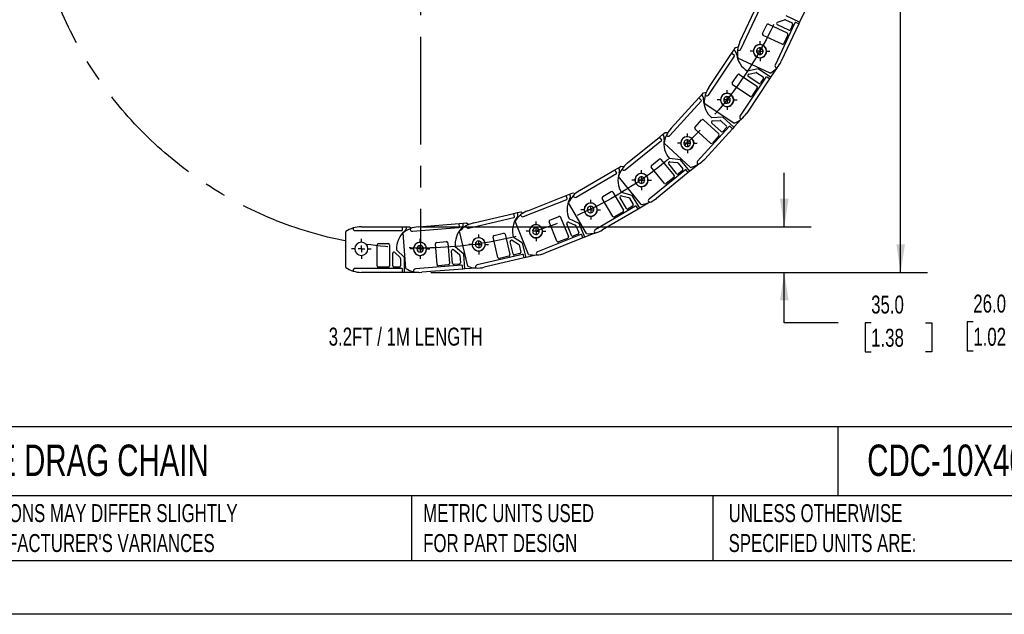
# Model space of a CAD drawing. Header units: millimetres. Extents: x 0 to 1816, y 0 to 1403.
# Tile 2 of 17: x 385 to 1140, y 0 to 456. Entities that reach past the tile are written whole.
import ezdxf

# ---------------------------------------------------------------- set-up
doc = ezdxf.new("R2010")
doc.units = ezdxf.units.MM
doc.header["$LTSCALE"] = 6.5
doc.linetypes.add('CENTERX2', pattern=[20.32, 12.7, -2.54, 2.54, -2.54])
doc.layers.add('CENTER', color=40, linetype='CENTERX2')
doc.layers.add('DIMENSIONS', color=140, linetype='Continuous', lineweight=25)
doc.layers.add('TEXT', color=140, linetype='Continuous', lineweight=25)
doc.styles.add('SLDTEXTSTYLE0', font='TXT', dxfattribs={"width": 0.7})
doc.dimstyles.new('SLDDIMSTYLE2', dxfattribs={"dimtxt": 14.027051, "dimasz": 21.463, "dimexe": 0, "dimexo": 0.0625, "dimgap": 3.506763, "dimtad": 0, "dimtih": 1, "dimtoh": 1, "dimdec": 1, "dimrnd": 1e-09, "dimzin": 12, "dimdsep": 46, "dimtxsty": 'SLDTEXTSTYLE0', "dimsah": 1, "dimcen": 0.09, "dimadec": 0, "dimazin": 3, "dimtfac": 1, "dimtdec": 1, "dimtofl": 0, "dimtmove": 0, "dimatfit": 3, "dimfxl": 0, "dimfrac": 2, "dimtolj": 1, "dimtzin": 12, "dimarcsym": 0})
doc.dimstyles.new('SLDDIMSTYLE3', dxfattribs={"dimtxt": 14.027051, "dimasz": 21.463, "dimexe": 0, "dimexo": 0.0625, "dimgap": 3.506763, "dimtad": 0, "dimtih": 1, "dimtoh": 1, "dimdec": 1, "dimrnd": 1e-09, "dimzin": 4, "dimdsep": 46, "dimtxsty": 'SLDTEXTSTYLE0', "dimsah": 1, "dimcen": 0.09, "dimadec": 0, "dimazin": 1, "dimtfac": 1, "dimtdec": 1, "dimtmove": 0, "dimatfit": 0, "dimfxl": 0, "dimfrac": 2, "dimtolj": 1, "dimtzin": 12, "dimarcsym": 0})

# ---------------------------------------------------------------- blocks, each defined once
blk = doc.blocks.new('_D_2')
at = {"layer": 'DIMENSIONS'}
for p, q in [((738.66, 860.08), (1081.12, 860.08)), ((1060.48, 860.08), (1060.48, 607.79)), ((1033.81, 582.35), (1029.1, 582.35)), ((1029.1, 582.35), (1029.1, 560.06)), ((1087.16, 582.35), (1091.87, 582.35)), ((1091.87, 582.35), (1091.87, 560.06)), ((1029.1, 560.06), (1033.81, 560.06)), ((1091.87, 560.06), (1087.16, 560.06)), ((1060.48, 262.18), (1060.48, 556.92)), ((700.43, 262.18), (1081.12, 262.18))]:
    blk.add_line(p, q, dxfattribs=at)
for points in [[(1060.48, 860.08), (1057.18, 838.62), (1063.78, 838.62)], [(1060.48, 262.18), (1063.78, 283.64), (1057.18, 283.64)]]:
    blk.add_solid(points, dxfattribs=at)
at = {"layer": 'DIMENSIONS', "char_height": 13.758, "attachment_point": 1, "style": 'SLDTEXTSTYLE0'}
for s, insert in [('597.9', (1033.81, 603.23)), ('23.54', (1033.81, 577.79))]:
    blk.add_mtext(s, dxfattribs=dict(at, insert=insert))
blk = doc.blocks.new('_D_3')
at = {"layer": 'DIMENSIONS'}
for p, q in [((971.31, 297.18), (971.31, 338.46)), ((692.43, 297.18), (991.95, 297.18)), ((700.43, 262.18), (991.95, 262.18)), ((971.31, 223.49), (971.31, 262.18)), ((1012.59, 223.49), (971.31, 223.49)), ((1037.88, 223.49), (1033.17, 223.49)), ((1033.17, 223.49), (1033.17, 201.2)), ((1079.56, 223.49), (1084.27, 223.49)), ((1084.27, 223.49), (1084.27, 201.2)), ((1033.17, 201.2), (1037.88, 201.2)), ((1084.27, 201.2), (1079.56, 201.2))]:
    blk.add_line(p, q, dxfattribs=at)
for points in [[(971.31, 297.18), (974.62, 318.64), (968.01, 318.64)], [(971.31, 262.18), (968.01, 240.72), (974.62, 240.72)]]:
    blk.add_solid(points, dxfattribs=at)
at = {"layer": 'DIMENSIONS', "char_height": 13.758, "attachment_point": 1, "style": 'SLDTEXTSTYLE0'}
for s, insert in [('35.0', (1037.88, 244.36)), ('1.38', (1037.88, 218.93))]:
    blk.add_mtext(s, dxfattribs=dict(at, insert=insert))
blk = doc.blocks.new('SW_CENTERMARKSYMBOL_14')
at = {"layer": 'CENTER', "color": 0}
for p, q in [((0, 5.08), (0, 7.59)), ((-5.08, 0), (-7.59, 0)), ((0, 0), (-2.54, 0)), ((0, 0), (0, 2.54)), ((0, 0), (0, -2.54)), ((0, 0), (2.54, 0)), ((5.08, 0), (7.59, 0)), ((0, -5.08), (0, -7.59))]:
    blk.add_line(p, q, dxfattribs=at)
blk = doc.blocks.new('SW_CENTERMARKSYMBOL_15')
at = {"layer": 'CENTER', "color": 0}
for p, q in [((0, 5.08), (0, 7.59)), ((-5.08, 0), (-7.59, 0)), ((0, 0), (-2.54, 0)), ((0, 0), (0, 2.54)), ((0, 0), (0, -2.54)), ((0, 0), (2.54, 0)), ((5.08, 0), (7.59, 0)), ((0, -5.08), (0, -7.59))]:
    blk.add_line(p, q, dxfattribs=at)
blk = doc.blocks.new('SW_CENTERMARKSYMBOL_16')
at = {"layer": 'CENTER', "color": 0}
for p, q in [((0, 5.08), (0, 7.59)), ((-5.08, 0), (-7.59, 0)), ((0, 0), (-2.54, 0)), ((0, 0), (0, 2.54)), ((0, 0), (0, -2.54)), ((0, 0), (2.54, 0)), ((5.08, 0), (7.59, 0)), ((0, -5.08), (0, -7.59))]:
    blk.add_line(p, q, dxfattribs=at)
blk = doc.blocks.new('SW_CENTERMARKSYMBOL_17')
at = {"layer": 'CENTER', "color": 0}
for p, q in [((0, 5.08), (0, 7.59)), ((-5.08, 0), (-7.59, 0)), ((0, 0), (-2.54, 0)), ((0, 0), (0, 2.54)), ((0, 0), (0, -2.54)), ((0, 0), (2.54, 0)), ((5.08, 0), (7.59, 0)), ((0, -5.08), (0, -7.59))]:
    blk.add_line(p, q, dxfattribs=at)
blk = doc.blocks.new('SW_CENTERMARKSYMBOL_18')
at = {"layer": 'CENTER', "color": 0}
for p, q in [((0, 5.08), (0, 7.59)), ((-5.08, 0), (-7.59, 0)), ((0, 0), (-2.54, 0)), ((0, 0), (0, 2.54)), ((0, 0), (0, -2.54)), ((0, 0), (2.54, 0)), ((5.08, 0), (7.59, 0)), ((0, -5.08), (0, -7.59))]:
    blk.add_line(p, q, dxfattribs=at)
blk = doc.blocks.new('SW_CENTERMARKSYMBOL_19')
at = {"layer": 'CENTER', "color": 0}
for p, q in [((0, 5.08), (0, 7.59)), ((-5.08, 0), (-7.59, 0)), ((0, 0), (-2.54, 0)), ((0, 0), (0, 2.54)), ((0, 0), (0, -2.54)), ((0, 0), (2.54, 0)), ((5.08, 0), (7.59, 0)), ((0, -5.08), (0, -7.59))]:
    blk.add_line(p, q, dxfattribs=at)
blk = doc.blocks.new('SW_CENTERMARKSYMBOL_20')
at = {"layer": 'CENTER', "color": 0}
for p, q in [((0, 5.08), (0, 7.59)), ((-5.08, 0), (-7.59, 0)), ((0, 0), (-2.54, 0)), ((0, 0), (0, 2.54)), ((0, 0), (0, -2.54)), ((0, 0), (2.54, 0)), ((5.08, 0), (7.59, 0)), ((0, -5.08), (0, -7.59))]:
    blk.add_line(p, q, dxfattribs=at)
blk = doc.blocks.new('SW_CENTERMARKSYMBOL_21')
at = {"layer": 'CENTER', "color": 0}
for p, q in [((0, 5.08), (0, 7.59)), ((-5.08, 0), (-7.59, 0)), ((0, 0), (-2.54, 0)), ((0, 0), (0, 2.54)), ((0, 0), (0, -2.54)), ((0, 0), (2.54, 0)), ((5.08, 0), (7.59, 0)), ((0, -5.08), (0, -7.59))]:
    blk.add_line(p, q, dxfattribs=at)
blk = doc.blocks.new('SW_CENTERMARKSYMBOL_22')
at = {"layer": 'CENTER', "color": 0}
for p, q in [((0, 5.08), (0, 7.59)), ((-5.08, 0), (-7.59, 0)), ((0, 0), (-2.54, 0)), ((0, 0), (0, 2.54)), ((0, 0), (0, -2.54)), ((0, 0), (2.54, 0)), ((5.08, 0), (7.59, 0)), ((0, -5.08), (0, -7.59))]:
    blk.add_line(p, q, dxfattribs=at)
blk = doc.blocks.new('SW_CENTERMARKSYMBOL_23')
at = {"layer": 'CENTER', "color": 0}
for p, q in [((0, 5.08), (0, 301.81)), ((-5.08, 0), (-301.81, 0)), ((0, 0), (-2.54, 0)), ((0, 0), (0, 2.54)), ((0, 0), (0, -2.54)), ((0, 0), (2.54, 0)), ((5.08, 0), (301.81, 0)), ((0, -5.08), (0, -301.81))]:
    blk.add_line(p, q, dxfattribs=at)
blk = doc.blocks.new('_D_6')
at = {"layer": 'DIMENSIONS'}
for p, q in [((1201.49, 291.98), (1201.49, 333.26)), ((1225.2, 291.98), (1180.85, 291.98)), ((1225.2, 265.98), (1180.85, 265.98)), ((1201.49, 224.24), (1201.49, 265.98)), ((1116.16, 224.24), (1111.45, 224.24)), ((1111.45, 224.24), (1111.45, 201.95)), ((1157.84, 224.24), (1162.55, 224.24)), ((1162.55, 224.24), (1162.55, 201.95)), ((1183.13, 224.24), (1201.49, 224.24)), ((1111.45, 201.95), (1116.16, 201.95)), ((1162.55, 201.95), (1157.84, 201.95))]:
    blk.add_line(p, q, dxfattribs=at)
for points in [[(1201.49, 291.98), (1204.79, 313.44), (1198.18, 313.44)], [(1201.49, 265.98), (1198.18, 244.52), (1204.79, 244.52)]]:
    blk.add_solid(points, dxfattribs=at)
at = {"layer": 'DIMENSIONS', "char_height": 13.758, "attachment_point": 1, "style": 'SLDTEXTSTYLE0'}
for s, insert in [('26.0', (1116.16, 245.12)), ('1.02', (1116.16, 219.68))]:
    blk.add_mtext(s, dxfattribs=dict(at, insert=insert))

msp = doc.modelspace()

# ---------------------------------------------------------------- linework, layer by layer
for p, q in [((937.32, 438.96), (950.7, 467.48)), ((938, 433.34), (953.2, 465.75)), ((986.79, 462.01), (983.02, 453.98)), ((979.46, 453.44), (964.26, 421.03)), ((966.08, 453.87), (971.4, 455.79)), ((972.16, 455.76), (977.22, 453.39)), ((983.02, 453.98), (972.7, 458.82)), ((982.39, 452.62), (980.12, 453.68)), ((983.02, 453.98), (982.39, 452.62)), ((954.61, 445.21), (957.8, 452)), ((959.13, 452.48), (973.61, 445.69)), ((974.67, 447.95), (965.99, 452.02)), ((982.39, 452.62), (969.01, 424.1)), ((977.7, 452.06), (976, 448.43)), ((969.58, 437.09), (955.09, 443.88)), ((974.09, 444.36), (970.91, 437.57)), ((930.91, 429.98), (932.58, 432.48)), ((932.58, 432.48), (933.97, 434.56)), ((933.41, 431.92), (932.58, 432.48)), ((933.97, 434.56), (935.97, 435.15)), ((935.52, 432.85), (936.01, 432.62)), ((913.24, 398.13), (933.13, 427.9)), ((913.41, 403.79), (930.91, 429.98)), ((932.99, 428.59), (930.91, 429.98)), ((960.51, 414.84), (935.64, 426.5)), ((951.37, 418.12), (943.06, 416.47)), ((944.08, 414.22), (949.63, 415.32)), ((950.38, 415.17), (955.02, 412.07)), ((960.85, 411.78), (951.37, 418.12)), ((965.78, 419.16), (960.85, 411.78)), ((964.98, 419.03), (965.46, 418.81)), ((931.44, 407.38), (935.61, 413.61)), ((937, 413.89), (950.3, 405)), ((957.24, 411.79), (937.35, 382.02)), ((960.02, 410.54), (942.51, 384.35)), ((951.69, 407.08), (943.72, 412.41)), ((955.3, 410.68), (953.08, 407.36)), ((960.02, 410.54), (957.94, 411.93)), ((960.85, 411.78), (960.02, 410.54)), ((907.75, 398.09), (909.44, 399.94)), ((909.44, 399.94), (911.5, 400.23)), ((945.02, 397.1), (931.72, 405.99)), ((950.58, 403.61), (946.41, 397.38)), ((883.48, 367.04), (907.61, 393.48)), ((884.5, 372.6), (905.73, 395.87)), ((905.73, 395.87), (907.75, 398.09)), ((907.58, 394.19), (905.73, 395.87)), ((908.49, 397.42), (907.75, 398.09)), ((910.72, 398.02), (911.16, 397.72)), ((932.72, 376.46), (909.88, 391.72)), ((902.87, 373.45), (907.92, 378.99)), ((909.33, 379.05), (921.15, 368.27)), ((924.18, 381.08), (915.71, 380.69)), ((916.39, 378.31), (922.04, 378.57)), ((922.76, 378.31), (926.88, 374.55)), ((932.6, 373.39), (924.18, 381.08)), ((938.58, 379.95), (932.6, 373.39)), ((937.77, 379.94), (938.21, 379.65)), ((914.75, 361.25), (902.93, 372.03)), ((929.03, 373.94), (904.91, 347.49)), ((931.59, 372.29), (910.36, 349.01)), ((922.84, 370.11), (915.76, 376.58)), ((926.95, 373.13), (924.25, 370.18)), ((931.59, 372.29), (929.74, 373.97)), ((932.6, 373.39), (931.59, 372.29)), ((849.4, 340.75), (877.22, 363.28)), ((851.24, 346.11), (875.72, 365.93)), ((875.72, 365.93), (878.05, 367.82)), ((877.29, 363.99), (875.72, 365.93)), ((878.05, 367.82), (879.99, 369.39)), ((878.68, 367.04), (878.05, 367.82)), ((879.99, 369.39), (882.08, 369.37)), ((880.97, 367.3), (881.36, 366.94)), ((921.22, 366.86), (916.16, 361.31)), ((899.49, 342.69), (879.19, 361.2)), ((869.52, 344.18), (875.35, 348.9)), ((876.76, 348.76), (886.83, 336.32)), ((891.74, 348.53), (883.31, 349.42)), ((898.91, 339.67), (891.74, 348.53)), ((814.38, 324.9), (841.55, 340.82)), ((841.55, 340.82), (844.14, 342.34)), ((842.82, 338.67), (841.55, 340.82)), ((844.14, 342.34), (846.3, 343.6)), ((844.65, 341.48), (844.14, 342.34)), ((846.3, 343.6), (848.36, 343.27)), ((846.95, 341.39), (847.29, 340.98)), ((895.47, 340.75), (867.65, 318.22)), ((879.44, 330.34), (869.37, 342.78)), ((888.77, 337.9), (882.74, 345.34)), ((883.62, 346.97), (889.24, 346.38)), ((889.92, 346.01), (893.43, 341.67)), ((893.28, 340.26), (890.18, 337.75)), ((897.74, 338.73), (896.17, 340.67)), ((898.91, 339.67), (897.74, 338.73)), ((905.8, 345.25), (898.91, 339.67)), ((905, 345.37), (905.4, 345.01)), ((811.75, 319.88), (842.64, 337.98)), ((861.57, 314.28), (844.28, 335.63)), ((897.74, 338.73), (873.26, 318.91)), ((886.68, 334.92), (880.85, 330.2)), ((771.41, 304.89), (804.66, 318.15)), ((774.75, 309.45), (804.01, 321.13)), ((804.01, 321.13), (806.8, 322.24)), ((804.94, 318.8), (804.01, 321.13)), ((806.8, 322.24), (809.12, 323.16)), ((807.17, 321.31), (806.8, 322.24)), ((809.12, 323.16), (811.1, 322.52)), ((809.43, 320.88), (809.7, 320.42)), ((839.9, 305.08), (831.81, 318.89)), ((832.17, 320.25), (838.64, 324.05)), ((840.01, 323.69), (848.1, 309.89)), ((850.25, 311.15), (845.41, 319.42)), ((846.52, 320.89), (851.99, 319.46)), ((854.78, 321.22), (846.59, 323.36)), ((852.6, 319), (855.43, 314.18)), ((860.55, 311.39), (854.78, 321.22)), ((819.82, 291.88), (805.93, 315.58)), ((857.3, 312.96), (826.42, 294.86)), ((859.25, 310.63), (832.08, 294.7)), ((855.07, 312.81), (851.62, 310.79)), ((859.25, 310.63), (857.99, 312.78)), ((860.55, 311.39), (859.25, 310.63)), ((868.2, 315.87), (860.55, 311.39)), ((867.42, 316.11), (867.76, 315.69)), ((729.27, 296.12), (764.13, 304.24)), ((733.26, 300.13), (763.94, 307.28)), ((763.94, 307.28), (766.86, 307.96)), ((764.51, 304.85), (763.94, 307.28)), ((766.86, 307.96), (769.29, 308.53)), ((767.09, 306.99), (766.86, 307.96)), ((769.26, 306.22), (769.46, 305.72)), ((769.29, 308.53), (771.16, 307.6)), ((791.64, 302.2), (798.61, 304.97)), ((799.91, 304.42), (805.84, 289.56)), ((814.15, 299.76), (806.37, 303.1)), ((847.74, 308.52), (841.27, 304.72)), ((640.87, 296.21), (640.87, 295.68)), ((647.17, 297.18), (678.67, 297.18)), ((678.67, 294.68), (678.67, 297.18)), ((678.67, 297.18), (681.67, 297.18)), ((681.67, 296.18), (681.67, 297.18)), ((681.67, 297.18), (684.17, 297.18)), ((684.17, 297.18), (685.57, 296.02)), ((684.63, 295.67), (684.68, 295.14)), ((686.29, 293.76), (721.98, 296.57)), ((690.84, 297.13), (722.24, 299.6)), ((722.24, 299.6), (725.23, 299.84)), ((722.44, 297.11), (722.24, 299.6)), ((725.23, 299.84), (727.73, 300.03)), ((725.31, 298.84), (725.23, 299.84)), ((727.34, 297.75), (727.47, 297.24)), ((727.73, 300.03), (729.43, 298.83)), ((775.18, 276), (765, 301.51)), ((797.02, 286.04), (791.09, 300.9)), ((808.16, 290.48), (804.61, 299.39)), ((805.93, 300.67), (811.13, 298.44)), ((811.66, 297.89), (813.73, 292.71)), ((818.37, 289.17), (814.15, 299.76)), ((635.17, 265.95), (635.17, 293.42)), ((642.37, 294.18), (678.17, 294.18)), ((681.33, 265.05), (679.17, 292.43)), ((728.67, 266.98), (722.43, 293.73)), ((751.76, 273.64), (748.13, 289.22)), ((748.87, 290.42), (756.18, 292.12)), ((757.38, 291.37), (761.01, 275.79)), ((762.77, 286.77), (767.58, 283.78)), ((770.76, 284.64), (763.56, 289.11)), ((815.4, 291.22), (782.15, 277.95)), ((816.98, 288.62), (787.72, 276.94)), ((805.28, 288.26), (798.31, 285.48)), ((813.18, 291.41), (809.46, 289.92)), ((816.98, 288.62), (816.05, 290.94)), ((818.37, 289.17), (816.98, 288.62)), ((826.61, 292.46), (818.37, 289.17)), ((825.88, 292.81), (826.15, 292.35)), ((659.17, 267.18), (659.17, 283.18)), ((660.17, 284.18), (667.67, 284.18)), ((668.67, 283.18), (668.67, 267.18)), ((680.17, 273.58), (674.18, 279.57)), ((705.16, 268.16), (703.9, 284.11)), ((704.82, 285.19), (712.3, 285.78)), ((713.37, 284.86), (714.63, 268.91)), ((718.01, 279.5), (722.31, 275.83)), ((725.59, 276.19), (719.15, 281.69)), ((763.45, 276.36), (761.27, 285.7)), ((768.02, 283.16), (769.29, 277.72)), ((773.35, 273.53), (770.76, 284.64)), ((671.17, 267.18), (671.17, 276.77)), ((672.88, 277.47), (676.88, 273.47)), ((677.17, 272.77), (677.17, 267.18)), ((680.17, 262.18), (680.17, 273.58)), ((717.12, 269.1), (716.37, 278.66)), ((722.66, 275.14), (723.1, 269.58)), ((726.48, 264.83), (725.59, 276.19)), ((770.72, 276), (735.85, 267.87)), ((771.89, 273.19), (741.21, 266.04)), ((760.26, 274.59), (752.96, 272.89)), ((768.54, 276.52), (764.65, 275.61)), ((771.89, 273.19), (771.32, 275.63)), ((773.35, 273.53), (771.89, 273.19)), ((781.98, 275.55), (773.35, 273.53)), ((781.32, 276), (781.51, 275.51)), ((678.17, 265.18), (642.37, 265.18)), ((667.67, 266.18), (660.17, 266.18)), ((676.17, 266.18), (672.17, 266.18)), ((678.67, 262.18), (678.67, 264.68)), ((724.25, 267.66), (688.56, 264.85)), ((724.99, 264.71), (693.59, 262.24)), ((713.71, 267.83), (706.23, 267.24)), ((722.18, 268.5), (718.19, 268.19)), ((724.99, 264.71), (724.79, 267.2)), ((726.48, 264.83), (724.99, 264.71)), ((735.33, 265.52), (726.48, 264.83)), ((734.73, 266.07), (734.85, 265.55)), ((640.87, 263.68), (640.87, 263.15)), ((678.67, 262.18), (647.17, 262.18)), ((680.17, 262.18), (678.67, 262.18)), ((691.31, 262.18), (680.17, 262.18)), ((687.19, 263.24), (687.23, 262.71))]:
    msp.add_line(p, q)
at = {"color": 7, "linetype": 'Continuous'}
msp.add_line((1816.12, 0.02), (0.02, 0.02), dxfattribs=at)
for centre, radius, start, end in [((966.42, 452.93), 1, 109.875, 244.875), ((971.74, 454.85), 1, 64.875, 109.875), ((976.8, 452.48), 1, 334.875, 64.875), ((979.91, 453.23), 0.5, 64.875, 154.875), ((955.52, 444.79), 1, 154.875, 244.875), ((958.7, 451.58), 1, 64.875, 154.875), ((973.19, 444.78), 1, 334.875, 64.875), ((975.1, 448.86), 1, 244.875, 334.875), ((956.33, 430.04), 21, 154.87221, 172.32968), ((931.94, 429.54), 2.8, 353.8705, 58.35172), ((956.33, 430.04), 21, 172.32968, 189.7215), ((936.64, 433.98), 1.5, 244.875, 334.875), ((952.55, 431.76), 5, 56.25, 236.25), ((952.71, 431.74), 5.05, 154.875, 334.875), ((952.71, 431.74), 5.05, 334.875, 154.875), ((952.55, 431.76), 5, 236.25, 56.25), ((952.55, 431.76), 2.55, 56.25, 236.25), ((952.55, 431.76), 2.55, 236.25, 56.25), ((970, 437.99), 1, 244.875, 334.875), ((932.71, 428.18), 0.5, 326.25, 56.25), ((952.55, 431.76), 18, 188.06031, 238.19318), ((950, 433.02), 21, 317.42032, 334.87779), ((949.82, 414.34), 1, 56.25, 101.25), ((950, 433.02), 21, 300.0285, 317.42032), ((965.61, 420.39), 1.5, 154.875, 244.875), ((936.44, 413.06), 1, 56.25, 146.25), ((944.28, 413.24), 1, 101.25, 236.25), ((954.47, 411.24), 1, 326.25, 56.25), ((957.66, 411.51), 0.5, 56.25, 146.25), ((930.87, 392.12), 21, 146.24721, 163.70468), ((932.28, 406.82), 1, 146.25, 236.25), ((949.75, 404.17), 1, 326.25, 56.25), ((952.25, 407.91), 1, 236.25, 326.25), ((907.24, 393.82), 0.5, 317.625, 47.625), ((906.68, 395.28), 2.8, 345.2455, 49.72672), ((927.39, 394.39), 18, 179.43531, 229.56818), ((930.87, 392.12), 21, 163.70468, 181.0965), ((911.99, 398.97), 1.5, 236.25, 326.25), ((927.39, 394.39), 5, 47.625, 227.625), ((927.55, 394.35), 5.05, 146.25, 326.25), ((927.55, 394.35), 5.05, 326.25, 146.25), ((927.39, 394.39), 5, 227.625, 47.625), ((927.39, 394.39), 2.55, 47.625, 227.625), ((927.39, 394.39), 2.55, 227.625, 47.625), ((945.58, 397.93), 1, 236.25, 326.25), ((908.66, 378.31), 1, 47.625, 137.625), ((916.43, 377.31), 1, 92.625, 227.625), ((922.08, 377.57), 1, 47.625, 92.625), ((925.05, 396.01), 21, 291.4035, 308.79532), ((938.6, 381.19), 1.5, 146.25, 236.25), ((925.05, 396.01), 21, 308.79532, 326.25279), ((900.01, 358.45), 21, 137.62221, 155.07968), ((903.6, 372.77), 1, 137.625, 227.625), ((923.51, 370.85), 1, 227.625, 317.625), ((926.21, 373.81), 1, 317.625, 47.625), ((929.4, 373.6), 0.5, 47.625, 137.625), ((876.9, 363.67), 0.5, 309, 39), ((876.57, 365.2), 2.8, 336.6205, 41.10172), ((896.91, 361.21), 18, 170.81031, 220.94318), ((900.01, 358.45), 21, 155.07968, 172.4715), ((882.37, 368.05), 1.5, 227.625, 317.625), ((896.91, 361.21), 5, 39, 219), ((897.06, 361.15), 5.05, 137.625, 317.625), ((896.91, 361.21), 5, 219, 39), ((897.06, 361.15), 5.05, 317.625, 137.625), ((896.91, 361.21), 2.55, 39, 219), ((896.91, 361.21), 2.55, 219, 39), ((920.48, 367.53), 1, 317.625, 47.625), ((915.42, 361.99), 1, 227.625, 317.625), ((875.98, 348.13), 1, 39, 129), ((906.01, 346.48), 1.5, 137.625, 227.625), ((894.84, 363.17), 21, 300.17032, 317.62779), ((864.45, 329.79), 21, 146.45468, 163.8465), ((842.29, 339.97), 2.8, 327.9955, 32.47672), ((864.45, 329.79), 21, 128.99721, 146.45468), ((848.45, 341.92), 1.5, 219, 309), ((870.15, 343.41), 1, 129, 219), ((883.51, 345.97), 1, 84, 219), ((889.14, 345.38), 1, 39, 84), ((892.65, 341.04), 1, 309, 39), ((895.78, 340.36), 0.5, 39, 129), ((894.84, 363.17), 21, 282.7785, 300.17032), ((842.39, 338.41), 0.5, 300.375, 30.375), ((861.8, 332.98), 18, 162.18531, 212.31818), ((861.8, 332.98), 5, 30.375, 210.375), ((861.94, 332.89), 5.05, 129, 309), ((861.8, 332.98), 5, 210.375, 30.375), ((861.94, 332.89), 5.05, 309, 129), ((861.8, 332.98), 2.55, 30.375, 210.375), ((861.8, 332.98), 2.55, 210.375, 30.375), ((886.05, 335.69), 1, 309, 39), ((889.55, 338.52), 1, 219, 309), ((825, 306.78), 21, 120.37221, 137.82968), ((880.22, 330.97), 1, 219, 309), ((804.47, 318.62), 0.5, 291.75, 21.75), ((822.85, 310.34), 18, 153.56031, 203.69318), ((825, 306.78), 21, 137.82968, 155.2215), ((804.61, 320.18), 2.8, 319.3705, 23.85172), ((810.99, 321.17), 1.5, 210.375, 300.375), ((832.67, 319.39), 1, 120.375, 210.375), ((839.14, 323.18), 1, 30.375, 120.375), ((846.27, 319.92), 1, 75.375, 210.375), ((851.74, 318.5), 1, 30.375, 75.375), ((868.59, 317.05), 1.5, 129, 219), ((860.05, 335.23), 21, 291.54532, 309.00279), ((782.53, 289.95), 21, 111.74721, 129.20468), ((822.85, 310.34), 5, 21.75, 201.75), ((822.97, 310.23), 5.05, 120.375, 300.375), ((822.85, 310.34), 5, 201.75, 21.75), ((822.85, 310.34), 2.55, 21.75, 201.75), ((822.97, 310.23), 5.05, 300.375, 120.375), ((822.85, 310.34), 2.55, 201.75, 21.75), ((847.23, 309.38), 1, 300.375, 30.375), ((851.12, 311.65), 1, 210.375, 300.375), ((854.57, 313.68), 1, 300.375, 30.375), ((857.56, 312.53), 0.5, 30.375, 120.375), ((860.05, 335.23), 21, 274.1535, 291.54532), ((780.95, 293.79), 18, 144.93531, 195.06818), ((764.02, 304.73), 0.5, 283.125, 13.125), ((782.53, 289.95), 21, 129.20468, 146.5965), ((764.38, 306.25), 2.8, 310.7455, 15.22672), ((770.85, 306.28), 1.5, 201.75, 291.75), ((792.02, 301.27), 1, 111.75, 201.75), ((798.98, 304.05), 1, 21.75, 111.75), ((840.76, 305.59), 1, 210.375, 300.375), ((647.17, 276.18), 21, 107.45468, 124.8465), ((647.17, 276.18), 21, 89.99721, 107.45468), ((642.37, 295.68), 1.5, 180, 270), ((678.17, 294.68), 0.5, 270, 360), ((692.49, 276.19), 21, 111.95468, 129.3465), ((678.87, 296.08), 2.8, 297.6205, 2.10172), ((692.49, 276.19), 21, 94.49721, 111.95468), ((686.17, 295.26), 1.5, 184.5, 274.5), ((737.03, 283.71), 18, 136.31031, 186.44318), ((721.94, 297.07), 0.5, 274.5, 4.5), ((738.03, 279.68), 21, 120.57968, 137.9715), ((722.53, 298.52), 2.8, 302.1205, 6.60172), ((738.03, 279.68), 21, 103.12221, 120.57968), ((728.93, 297.58), 1.5, 193.125, 283.125), ((780.95, 293.79), 5, 13.125, 193.125), ((781.05, 293.66), 5.05, 111.75, 291.75), ((780.95, 293.79), 5, 193.125, 13.125), ((780.95, 293.79), 2.55, 13.125, 193.125), ((780.95, 293.79), 2.55, 193.125, 13.125), ((781.05, 293.66), 5.05, 291.75, 111.75), ((805.54, 299.76), 1, 66.75, 201.75), ((810.74, 297.52), 1, 21.75, 66.75), ((827.18, 293.57), 1.5, 120.375, 210.375), ((821.46, 312.82), 21, 282.92032, 300.37779), ((692.17, 280.18), 18, 131.81031, 181.94318), ((737.03, 283.71), 5, 4.5, 184.5), ((737.12, 283.57), 5.05, 103.125, 283.125), ((737.12, 283.57), 5.05, 283.125, 103.125), ((749.1, 289.44), 1, 103.125, 193.125), ((756.4, 291.15), 1, 13.125, 103.125), ((762.24, 285.92), 1, 58.125, 193.125), ((804.91, 289.18), 1, 291.75, 21.75), ((809.09, 290.85), 1, 201.75, 291.75), ((812.81, 292.33), 1, 291.75, 21.75), ((815.59, 290.75), 0.5, 21.75, 111.75), ((821.46, 312.82), 21, 265.5285, 282.92032), ((647.17, 280.18), 5.05, 90, 270), ((647.17, 280.18), 5.05, 270, 90), ((660.17, 283.18), 1, 90, 180), ((667.67, 283.18), 1, 360, 90), ((692.17, 280.18), 5.05, 94.5, 274.5), ((692.17, 280.18), 5, 0, 180), ((692.17, 280.18), 5, 180, 0), ((692.17, 280.18), 2.55, 0, 180), ((692.17, 280.18), 2.55, 180, 0), ((692.17, 280.18), 5.05, 274.5, 94.5), ((704.9, 284.19), 1, 94.5, 184.5), ((712.37, 284.78), 1, 4.5, 94.5), ((717.36, 278.74), 1, 49.5, 184.5), ((737.03, 283.71), 5, 184.5, 4.5), ((737.03, 283.71), 2.55, 4.5, 184.5), ((737.03, 283.71), 2.55, 184.5, 4.5), ((767.05, 282.94), 1, 13.125, 58.125), ((797.94, 286.41), 1, 201.75, 291.75), ((672.17, 276.77), 1, 45, 180), ((676.17, 272.77), 1, 0, 45), ((721.67, 275.07), 1, 4.5, 49.5), ((752.73, 273.86), 1, 193.125, 283.125), ((760.04, 275.57), 1, 283.125, 13.125), ((764.42, 276.59), 1, 193.125, 283.125), ((768.32, 277.5), 1, 283.125, 13.125), ((770.83, 275.52), 0.5, 13.125, 103.125), ((779.94, 296.45), 21, 256.9035, 274.29532), ((782.71, 276.56), 1.5, 111.75, 201.75), ((779.94, 296.45), 21, 274.29532, 291.75279), ((647.17, 283.18), 21, 235.1535, 252.54532), ((642.37, 263.68), 1.5, 90, 180), ((660.17, 267.18), 1, 180, 270), ((667.67, 267.18), 1, 270, 0), ((672.17, 267.18), 1, 180, 270), ((676.17, 267.18), 1, 270, 0), ((678.17, 264.68), 0.5, 0, 90), ((691.94, 283.17), 21, 239.6535, 257.04532), ((688.68, 263.36), 1.5, 94.5, 184.5), ((706.15, 268.24), 1, 184.5, 274.5), ((713.63, 268.83), 1, 274.5, 4.5), ((718.12, 269.18), 1, 184.5, 274.5), ((722.1, 269.5), 1, 274.5, 4.5), ((724.29, 267.16), 0.5, 4.5, 94.5), ((736.44, 286.49), 21, 248.2785, 265.67032), ((736.19, 266.41), 1.5, 103.125, 193.125), ((736.44, 286.49), 21, 265.67032, 283.12779), ((647.17, 283.18), 21, 252.54532, 270.00279), ((691.94, 283.17), 21, 257.04532, 274.50279)]:
    msp.add_arc(centre, radius, start, end)
at = {"layer": 'CENTER'}
msp.add_circle((692.48, 580.03), 299.27, dxfattribs=at)
at = {"layer": 'TEXT'}
for p, q in [((1774.82, 143.82), (41.27, 143.82)), ((1012.43, 143.82), (1012.43, 90.8)), ((1774.82, 90.8), (41.27, 90.8)), ((685.65, 90.8), (685.65, 41.27)), ((916.49, 90.8), (916.49, 41.27)), ((41.27, 41.27), (1774.82, 41.27))]:
    msp.add_line(p, q, dxfattribs=at)

# ---------------------------------------------------------------- block references
at = {"layer": 'CENTER'}
for name, p in [('SW_CENTERMARKSYMBOL_23', (692.48, 580.03)), ('SW_CENTERMARKSYMBOL_14', (952.71, 431.74)), ('SW_CENTERMARKSYMBOL_15', (927.55, 394.35)), ('SW_CENTERMARKSYMBOL_16', (897.06, 361.15)), ('SW_CENTERMARKSYMBOL_17', (861.94, 332.89)), ('SW_CENTERMARKSYMBOL_18', (822.97, 310.23)), ('SW_CENTERMARKSYMBOL_19', (781.05, 293.66)), ('SW_CENTERMARKSYMBOL_22', (647.17, 280.18)), ('SW_CENTERMARKSYMBOL_21', (692.17, 280.18)), ('SW_CENTERMARKSYMBOL_20', (737.12, 283.57))]:
    msp.add_blockref(name, p, dxfattribs=at)

# ---------------------------------------------------------------- texts
at = {"layer": 'DIMENSIONS', "insert": (622.12, 219.78), "char_height": 13.7583, "attachment_point": 1, "style": 'SLDTEXTSTYLE0'}
msp.add_mtext('3.2FT / 1M LENGTH', dxfattribs=at)
at = {"layer": 'TEXT', "attachment_point": 1, "style": 'SLDTEXTSTYLE0'}
for s, insert, char_height in [('MURRPLASTIK MP3000 CABLE DRAG CHAIN', (51.78, 130.15), 24.0771), ('CDC-10X40R118N', (1034.85, 130.15), 24.0771), ("PART DIMENSIONS MAY DIFFER SLIGHTLY ^JDUE TO MANUFACTURER'S VARIANCES", (285.43, 84.48), 13.7583), ('METRIC UNITS USED ^JFOR PART DESIGN', (694.55, 84.48), 13.7583), ('UNLESS OTHERWISE ^JSPECIFIED UNITS ARE:', (928.65, 84.48), 13.7583)]:
    msp.add_mtext(s, dxfattribs=dict(at, insert=insert, char_height=char_height))

# ---------------------------------------------------------------- dimensions: what is measured, and where the dimension line sits
at = {"layer": 'DIMENSIONS'}
for base, p1, p2, dimstyle, picture, middle in [((1060.48, 860.08), (692.17, 262.18), (730.4, 860.08), 'SLDDIMSTYLE2', '_D_2', (1060.48, 582.35)), ((971.31, 262.18), (684.17, 297.18), (692.17, 262.18), 'SLDDIMSTYLE3', '_D_3', (971.31, 223.49)), ((1201.49, 265.98), (1233.46, 291.98), (1233.46, 265.98), 'SLDDIMSTYLE3', '_D_6', (1201.49, 224.24))]:
    dim = msp.add_linear_dim(base=base, p1=p1, p2=p2, angle=90, dimstyle=dimstyle, dxfattribs=at)
    dim.commit()
    dim.dimension.update_dxf_attribs({"geometry": picture, "text_midpoint": middle, "dimtype": 160})

doc.saveas('drawing.dxf')
